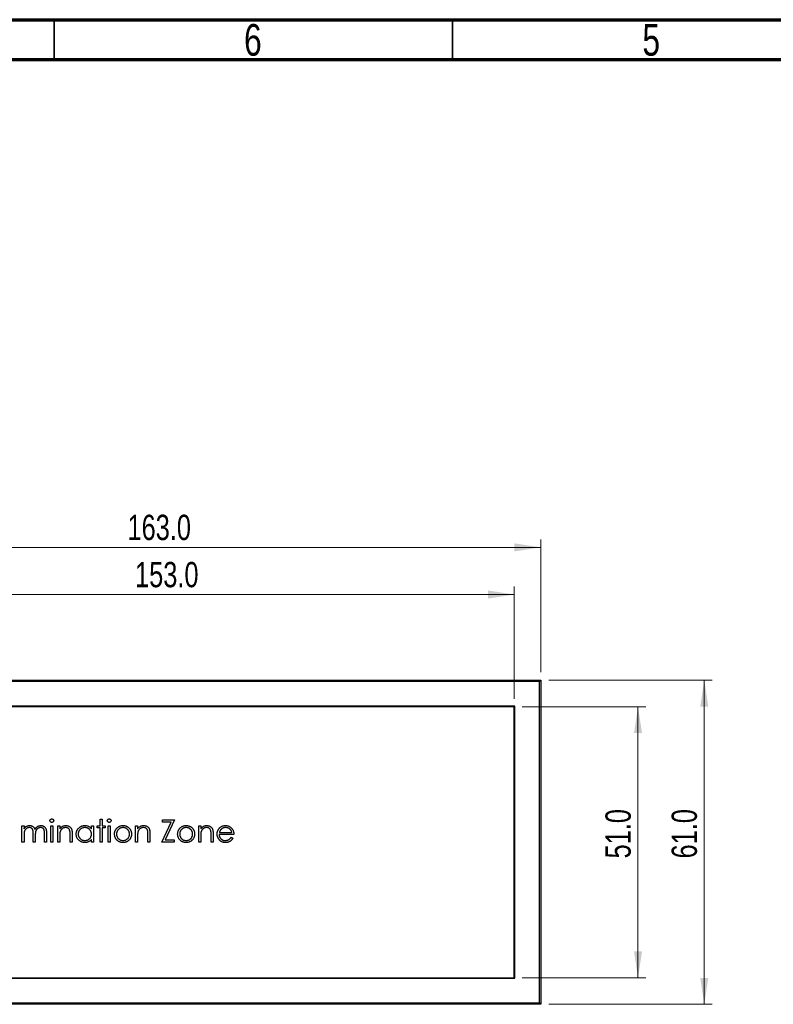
# Model space of a CAD drawing. Header units: millimetres. Extents: x 15 to 415, y 5 to 292.
# Tile 3 of 11: x 111 to 205, y 168 to 292. Entities that reach past the tile are written whole.
import ezdxf

# ---------------------------------------------------------------- set-up
doc = ezdxf.new("R2010")
doc.units = ezdxf.units.MM
doc.styles.add('SLDTEXTSTYLE0', font='TXT', dxfattribs={"width": 0.75})
doc.dimstyles.new('SLDDIMSTYLE0', dxfattribs={"dimtxt": 3.175, "dimasz": 3.302, "dimexe": 0, "dimexo": 0.0625, "dimgap": 0.79375, "dimtad": 1, "dimdec": 1, "dimlfac": 1.5, "dimrnd": 1e-09, "dimzin": 4, "dimdsep": 46, "dimtxsty": 'SLDTEXTSTYLE0', "dimsah": 1, "dimcen": 0.09, "dimadec": 0, "dimazin": 1, "dimtfac": 1, "dimtdec": 1, "dimtofl": 0, "dimtmove": 0, "dimatfit": 3, "dimfxl": 1, "dimfrac": 2, "dimtolj": 1, "dimtzin": 12, "dimarcsym": 0})

# ---------------------------------------------------------------- blocks, each defined once
blk = doc.blocks.new('_D')
at = {"color": 7, "linetype": 'Continuous', "lineweight": 0}
for p, q in [((173.76, 205.78), (189.3, 205.78)), ((188.3, 205.78), (188.3, 171.78)), ((173.76, 171.78), (189.3, 171.78))]:
    blk.add_line(p, q, dxfattribs=at)
at = {"color": 7, "linetype": 'Continuous', "lineweight": 18}
for points in [[(188.3, 205.78), (187.8, 202.48), (188.81, 202.48)], [(188.3, 171.78), (188.81, 175.08), (187.8, 175.08)]]:
    blk.add_solid(points, dxfattribs=at)
at = {"color": 7, "linetype": 'Continuous', "lineweight": 18, "insert": (184.21, 186.75), "char_height": 3.175, "attachment_point": 1, "rotation": 90, "style": 'SLDTEXTSTYLE0'}
blk.add_mtext('51.0', dxfattribs=at)
blk = doc.blocks.new('_D_1')
at = {"color": 7, "linetype": 'Continuous', "lineweight": 0}
for p, q in [((70.76, 206.78), (70.76, 220.87)), ((172.76, 206.78), (172.76, 220.87)), ((172.76, 219.87), (70.76, 219.87))]:
    blk.add_line(p, q, dxfattribs=at)
at = {"color": 7, "linetype": 'Continuous', "lineweight": 18}
for points in [[(70.76, 219.87), (74.06, 219.36), (74.06, 220.38)], [(172.76, 219.87), (169.46, 220.38), (169.46, 219.36)]]:
    blk.add_solid(points, dxfattribs=at)
at = {"color": 7, "linetype": 'Continuous', "lineweight": 18, "insert": (125.17, 223.96), "char_height": 3.175, "attachment_point": 1, "style": 'SLDTEXTSTYLE0'}
blk.add_mtext('153.0', dxfattribs=at)
blk = doc.blocks.new('_D_2')
at = {"color": 7, "linetype": 'Continuous', "lineweight": 0}
for p, q in [((67.43, 210.12), (67.43, 226.79)), ((176.09, 210.12), (176.09, 226.79)), ((67.43, 225.79), (176.09, 225.79))]:
    blk.add_line(p, q, dxfattribs=at)
at = {"color": 7, "linetype": 'Continuous', "lineweight": 18}
for points in [[(67.43, 225.79), (70.73, 225.28), (70.73, 226.29)], [(176.09, 225.79), (172.79, 226.29), (172.79, 225.28)]]:
    blk.add_solid(points, dxfattribs=at)
at = {"color": 7, "linetype": 'Continuous', "lineweight": 18, "insert": (124.22, 229.88), "char_height": 3.175, "attachment_point": 1, "style": 'SLDTEXTSTYLE0'}
blk.add_mtext('163.0', dxfattribs=at)
blk = doc.blocks.new('_D_3')
at = {"color": 7, "linetype": 'Continuous', "lineweight": 0}
for p, q in [((177.09, 209.12), (197.62, 209.12)), ((196.62, 168.45), (196.62, 209.12)), ((177.09, 168.45), (197.62, 168.45))]:
    blk.add_line(p, q, dxfattribs=at)
at = {"color": 7, "linetype": 'Continuous', "lineweight": 18}
for points in [[(196.62, 209.12), (196.11, 205.81), (197.12, 205.81)], [(196.62, 168.45), (197.12, 171.75), (196.11, 171.75)]]:
    blk.add_solid(points, dxfattribs=at)
at = {"color": 7, "linetype": 'Continuous', "lineweight": 18, "insert": (192.52, 186.75), "char_height": 3.175, "attachment_point": 1, "rotation": 90, "style": 'SLDTEXTSTYLE0'}
blk.add_mtext('61.0', dxfattribs=at)

msp = doc.modelspace()

# ---------------------------------------------------------------- linework, layer by layer
at = {"color": 7, "linetype": 'Continuous', "lineweight": 70}
for p, q in [((15, 292), (415, 292)), ((20, 287), (410, 287))]:
    msp.add_line(p, q, dxfattribs=at)
at = {"color": 7, "linetype": 'Continuous', "lineweight": 35}
for p, q in [((115, 287), (115, 292)), ((165, 287), (165, 292))]:
    msp.add_line(p, q, dxfattribs=at)
at = {"color": 7, "linetype": 'Continuous', "lineweight": 25}
for p, q in [((67.4281, 209.1153), (176.0948, 209.1153)), ((175.9281, 208.9486), (67.5948, 208.9486)), ((176.0948, 209.1153), (175.9281, 208.9486)), ((175.9281, 168.6153), (175.9281, 208.9486)), ((176.0948, 209.1153), (176.0948, 168.4486)), ((172.8281, 205.8486), (70.6948, 205.8486)), ((172.7614, 205.7819), (70.7614, 205.7819)), ((172.7614, 171.7819), (172.7614, 205.7819)), ((172.8281, 171.7153), (172.8281, 205.8486)), ((120.7845, 191.6765), (121.0378, 191.6765)), ((120.7845, 190.8443), (120.7845, 191.6765)), ((121.0378, 191.6765), (121.0378, 190.8443)), ((128.6361, 191.6041), (130.1196, 191.6041)), ((128.6361, 191.3147), (128.6361, 191.6041)), ((130.1196, 191.6041), (128.9357, 189.0714)), ((110.9791, 190.8443), (111.2324, 190.8443)), ((110.9791, 188.7819), (110.9791, 190.8443)), ((111.2324, 190.8443), (111.2324, 190.4859)), ((114.5973, 190.8443), (114.8506, 190.8443)), ((114.5973, 188.7819), (114.5973, 190.8443)), ((114.8506, 190.8443), (114.8506, 188.7819)), ((115.4657, 190.8443), (115.719, 190.8443)), ((115.4657, 188.7819), (115.4657, 190.8443)), ((115.719, 190.8443), (115.719, 190.4723)), ((119.699, 190.8443), (119.9523, 190.8443)), ((119.699, 190.4627), (119.699, 190.8443)), ((119.9523, 190.8443), (119.9523, 188.7819)), ((120.4227, 190.591), (120.4227, 190.8443)), ((120.4227, 190.8443), (120.7845, 190.8443)), ((120.7845, 190.591), (120.4227, 190.591)), ((120.7845, 188.7819), (120.7845, 190.591)), ((121.0378, 190.8443), (121.3996, 190.8443)), ((121.0378, 190.591), (121.0378, 188.7819)), ((121.3996, 190.591), (121.0378, 190.591)), ((121.3996, 190.8443), (121.3996, 190.591)), ((121.7976, 190.8443), (122.0509, 190.8443)), ((121.7976, 188.7819), (121.7976, 190.8443)), ((122.0509, 190.8443), (122.0509, 188.7819)), ((125.2349, 190.8443), (125.4882, 190.8443)), ((125.2349, 188.7819), (125.2349, 190.8443)), ((125.4882, 190.8443), (125.4882, 190.4723)), ((128.5275, 188.7819), (129.7114, 191.3147)), ((129.7114, 191.3147), (128.6361, 191.3147)), ((133.1589, 190.8443), (133.4122, 190.8443)), ((133.1589, 188.7819), (133.1589, 190.8443)), ((133.4122, 190.8443), (133.4122, 190.4723)), ((111.2324, 189.6497), (111.2324, 188.7819)), ((112.3902, 188.7819), (112.3902, 189.8306)), ((112.6435, 189.5842), (112.6435, 188.7819)), ((113.8013, 188.7819), (113.8013, 189.9002)), ((114.0546, 189.8991), (114.0546, 188.7819)), ((115.719, 189.5276), (115.719, 188.7819)), ((117.0216, 188.7819), (117.0216, 189.7521)), ((117.2748, 189.8352), (117.2748, 188.7819)), ((119.699, 188.7819), (119.699, 189.1387)), ((125.4882, 189.5276), (125.4882, 188.7819)), ((126.7908, 188.7819), (126.7908, 189.7521)), ((127.0441, 189.8352), (127.0441, 188.7819)), ((128.9357, 189.0714), (130.0834, 189.0714)), ((130.0834, 189.0714), (130.0834, 188.7819)), ((133.4122, 189.5276), (133.4122, 188.7819)), ((134.7147, 188.7819), (134.7147, 189.7521)), ((134.968, 189.8352), (134.968, 188.7819)), ((137.5731, 189.7588), (135.7278, 189.7588)), ((135.7544, 190.0121), (137.3198, 190.0121)), ((137.2396, 189.4332), (137.4646, 189.315)), ((111.2324, 188.7819), (110.9791, 188.7819)), ((112.6435, 188.7819), (112.3902, 188.7819)), ((114.0546, 188.7819), (113.8013, 188.7819)), ((114.8506, 188.7819), (114.5973, 188.7819)), ((115.719, 188.7819), (115.4657, 188.7819)), ((117.2748, 188.7819), (117.0216, 188.7819)), ((119.9523, 188.7819), (119.699, 188.7819)), ((121.0378, 188.7819), (120.7845, 188.7819)), ((122.0509, 188.7819), (121.7976, 188.7819)), ((125.4882, 188.7819), (125.2349, 188.7819)), ((127.0441, 188.7819), (126.7908, 188.7819)), ((130.0834, 188.7819), (128.5275, 188.7819)), ((133.4122, 188.7819), (133.1589, 188.7819)), ((134.968, 188.7819), (134.7147, 188.7819)), ((70.7614, 171.7819), (172.7614, 171.7819)), ((70.6948, 171.7153), (172.8281, 171.7153)), ((176.0948, 168.4486), (67.4281, 168.4486)), ((67.5948, 168.6153), (175.9281, 168.6153)), ((176.0948, 168.4486), (175.9281, 168.6153))]:
    msp.add_line(p, q, dxfattribs=at)
for points, knots in [([(114.4888, 191.4945), (114.4896, 191.5091), (114.4913, 191.5378), (114.5052, 191.579), (114.5268, 191.6169), (114.5571, 191.65), (114.593, 191.6776), (114.6332, 191.6981), (114.6771, 191.7106), (114.7073, 191.712), (114.7228, 191.7127)], [0, 0, 0, 0, 0.12328987, 0.24214908, 0.36343748, 0.48974539, 0.61811484, 0.74489378, 0.86893227, 1, 1, 1, 1]), ([(114.7228, 191.7127), (114.7386, 191.712), (114.7693, 191.7105), (114.8138, 191.6983), (114.8544, 191.6776), (114.8903, 191.6498), (114.9212, 191.6171), (114.9428, 191.579), (114.9566, 191.5378), (114.9583, 191.5091), (114.9592, 191.4945)], [0, 0, 0, 0, 0.13189926, 0.25828409, 0.38434112, 0.51197962, 0.63863201, 0.75922976, 0.87741217, 1, 1, 1, 1]), ([(121.6891, 191.4945), (121.6899, 191.5091), (121.6916, 191.5378), (121.7055, 191.579), (121.7271, 191.6169), (121.7573, 191.65), (121.7933, 191.6776), (121.8335, 191.6981), (121.8774, 191.7106), (121.9076, 191.712), (121.9231, 191.7127)], [0, 0, 0, 0, 0.12328987, 0.24214908, 0.36343748, 0.48974539, 0.61811484, 0.74489378, 0.86893227, 1, 1, 1, 1]), ([(121.9231, 191.7127), (121.9388, 191.712), (121.9696, 191.7105), (122.0141, 191.6983), (122.0547, 191.6776), (122.0906, 191.6498), (122.1214, 191.6171), (122.143, 191.579), (122.1569, 191.5378), (122.1586, 191.5091), (122.1594, 191.4945)], [0, 0, 0, 0, 0.13189926, 0.25828409, 0.38434112, 0.51197962, 0.63863201, 0.75922976, 0.87741217, 1, 1, 1, 1]), ([(111.2324, 190.4859), (111.2552, 190.5172), (111.2989, 190.5773), (111.3705, 190.6565), (111.4421, 190.7237), (111.4937, 190.759), (111.5184, 190.7759)], [0, 0, 0, 0, 0.28359481, 0.54339484, 0.78064563, 1, 1, 1, 1]), ([(111.8995, 190.6272), (111.8688, 190.626), (111.8077, 190.6235), (111.718, 190.6014), (111.6313, 190.5667), (111.5491, 190.5186), (111.4736, 190.459), (111.4075, 190.3889), (111.3519, 190.3092), (111.315, 190.2349), (111.2912, 190.1691), (111.2754, 190.1132), (111.2618, 190.0511), (111.2517, 189.9827), (111.242, 189.9083), (111.2373, 189.8277), (111.2327, 189.7408), (111.2325, 189.6808), (111.2324, 189.6497)], [0, 0, 0, 0, 0.06867707, 0.13687096, 0.20611436, 0.27753818, 0.34977198, 0.42125084, 0.49291076, 0.56702659, 0.60661415, 0.64970395, 0.69730315, 0.74908566, 0.80488065, 0.86548501, 0.93023713, 1, 1, 1, 1]), ([(111.5184, 190.7759), (111.5522, 190.792), (111.6191, 190.824), (111.7251, 190.8565), (111.8335, 190.8764), (111.9068, 190.8791), (111.9436, 190.8805)], [0, 0, 0, 0, 0.25373408, 0.50303512, 0.7500136, 1, 1, 1, 1]), ([(112.3902, 189.8306), (112.3902, 189.8602), (112.39, 189.9172), (112.3879, 189.9988), (112.3838, 190.073), (112.379, 190.1398), (112.3722, 190.199), (112.3645, 190.2509), (112.3553, 190.2955), (112.3402, 190.3443), (112.317, 190.3981), (112.2798, 190.4555), (112.2333, 190.5057), (112.1788, 190.5485), (112.1175, 190.584), (112.0498, 190.6095), (111.9763, 190.6244), (111.9256, 190.6262), (111.8995, 190.6272)], [0, 0, 0, 0, 0.0825297, 0.15877885, 0.22773806, 0.28994565, 0.34549884, 0.39389634, 0.43637379, 0.47212227, 0.53638362, 0.5990779, 0.66194823, 0.72631054, 0.7917711, 0.8586473, 0.92730533, 1, 1, 1, 1]), ([(111.9436, 190.8805), (111.9685, 190.8797), (112.0178, 190.878), (112.0908, 190.8671), (112.1617, 190.8484), (112.2299, 190.8222), (112.2942, 190.7906), (112.3531, 190.7535), (112.406, 190.7118), (112.4529, 190.6637), (112.4951, 190.6077), (112.5338, 190.5425), (112.5697, 190.4666), (112.5895, 190.4114), (112.6, 190.3824)], [0, 0, 0, 0, 0.08415202, 0.16653232, 0.24883633, 0.33124615, 0.41295711, 0.49049428, 0.56615579, 0.63998733, 0.71676549, 0.8021439, 0.8958332, 1, 1, 1, 1]), ([(112.6, 190.3824), (112.611, 190.4024), (112.6328, 190.4416), (112.6693, 190.4971), (112.7076, 190.5491), (112.7479, 190.5974), (112.7902, 190.642), (112.8346, 190.683), (112.8809, 190.7205), (112.9452, 190.7643), (113.0289, 190.8108), (113.1345, 190.8512), (113.2442, 190.8761), (113.3188, 190.879), (113.3564, 190.8805)], [0, 0, 0, 0, 0.07176606, 0.14122554, 0.20911585, 0.27483965, 0.33948293, 0.40247627, 0.46494189, 0.52683264, 0.64741482, 0.76556151, 0.88161509, 1, 1, 1, 1]), ([(113.3123, 190.6272), (113.2803, 190.6261), (113.2171, 190.6238), (113.1248, 190.6008), (113.0361, 190.566), (112.9537, 190.5157), (112.8779, 190.4554), (112.8127, 190.3837), (112.7588, 190.3025), (112.7223, 190.2274), (112.6992, 190.1599), (112.684, 190.101), (112.6722, 190.034), (112.6611, 189.9594), (112.6538, 189.8767), (112.6472, 189.7863), (112.6441, 189.6878), (112.6437, 189.6196), (112.6435, 189.5842)], [0, 0, 0, 0, 0.06815824, 0.1347066, 0.201865, 0.27078827, 0.34002429, 0.40808274, 0.4768132, 0.54734606, 0.5856398, 0.62886495, 0.6771532, 0.73080281, 0.78980662, 0.85432501, 0.92436513, 1, 1, 1, 1]), ([(113.8013, 189.9002), (113.8013, 189.9266), (113.8011, 189.9773), (113.799, 190.05), (113.7949, 190.1164), (113.7901, 190.1762), (113.7834, 190.2296), (113.7749, 190.2765), (113.7658, 190.3173), (113.7507, 190.3626), (113.7265, 190.4124), (113.6897, 190.4663), (113.6434, 190.5131), (113.5899, 190.5537), (113.529, 190.5868), (113.4618, 190.6104), (113.3889, 190.625), (113.3384, 190.6265), (113.3123, 190.6272)], [0, 0, 0, 0, 0.07834299, 0.1505633, 0.21615106, 0.27567979, 0.32870705, 0.37590443, 0.4173019, 0.45269275, 0.51726529, 0.58121657, 0.64532189, 0.71202449, 0.78013004, 0.85021823, 0.92264852, 1, 1, 1, 1]), ([(113.3564, 190.8805), (113.391, 190.8792), (113.4586, 190.8766), (113.5572, 190.8566), (113.649, 190.8222), (113.7341, 190.7752), (113.8108, 190.7162), (113.8775, 190.646), (113.9338, 190.5651), (113.9705, 190.489), (113.9955, 190.4218), (114.0108, 190.3645), (114.0244, 190.3015), (114.0357, 190.2327), (114.0439, 190.1577), (114.05, 190.0768), (114.0542, 189.9899), (114.0545, 189.93), (114.0546, 189.8991)], [0, 0, 0, 0, 0.07560433, 0.14796502, 0.218797, 0.28947045, 0.35972422, 0.42970774, 0.50049652, 0.57442902, 0.6139473, 0.65715527, 0.70397277, 0.75493898, 0.80970661, 0.86883295, 0.93238547, 1, 1, 1, 1]), ([(114.7228, 191.2785), (114.7073, 191.2792), (114.6771, 191.2806), (114.6332, 191.2931), (114.593, 191.3136), (114.557, 191.3412), (114.527, 191.3742), (114.5052, 191.4116), (114.4914, 191.4521), (114.4897, 191.4802), (114.4888, 191.4945)], [0, 0, 0, 0, 0.13186675, 0.2566614, 0.38421321, 0.51336523, 0.64044315, 0.761085, 0.87914552, 1, 1, 1, 1]), ([(114.9592, 191.4945), (114.9583, 191.4802), (114.9566, 191.4521), (114.9428, 191.4116), (114.921, 191.374), (114.8903, 191.3414), (114.8544, 191.3136), (114.8138, 191.2929), (114.7693, 191.2807), (114.7386, 191.2792), (114.7228, 191.2785)], [0, 0, 0, 0, 0.120162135, 0.23754632, 0.357497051, 0.484917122, 0.613329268, 0.74015037, 0.867301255, 1, 1, 1, 1]), ([(115.719, 190.4723), (115.746, 190.5061), (115.7985, 190.5715), (115.8859, 190.6576), (115.9783, 190.7285), (116.075, 190.785), (116.1763, 190.8276), (116.2815, 190.8584), (116.3913, 190.8769), (116.4659, 190.8793), (116.5037, 190.8805)], [0, 0, 0, 0, 0.14097597, 0.27356878, 0.39898831, 0.51992978, 0.63811002, 0.7565889, 0.87685975, 1, 1, 1, 1]), ([(116.4596, 190.6272), (116.4392, 190.6268), (116.3989, 190.6261), (116.3391, 190.6185), (116.2811, 190.606), (116.2243, 190.5892), (116.1699, 190.5661), (116.1161, 190.5398), (116.0649, 190.5071), (116.0152, 190.4707), (115.969, 190.4303), (115.926, 190.3877), (115.8876, 190.3423), (115.8529, 190.2949), (115.8229, 190.2448), (115.7968, 190.1925), (115.7746, 190.1379), (115.7635, 190.1), (115.758, 190.0811)], [0, 0, 0, 0, 0.06398611, 0.12662686, 0.18898437, 0.25023019, 0.31235116, 0.37457362, 0.43814753, 0.50292041, 0.5679741, 0.63077133, 0.69293461, 0.75439753, 0.81521835, 0.87611693, 0.9380146, 1, 1, 1, 1]), ([(116.9916, 190.2213), (116.983, 190.2533), (116.9665, 190.315), (116.9258, 190.3986), (116.8743, 190.4697), (116.8115, 190.5279), (116.738, 190.5732), (116.6538, 190.6046), (116.56, 190.6242), (116.494, 190.6262), (116.4596, 190.6272)], [0, 0, 0, 0, 0.13551953, 0.26083316, 0.37847603, 0.49317765, 0.60928096, 0.72998104, 0.85926131, 1, 1, 1, 1]), ([(116.5037, 190.8805), (116.5419, 190.8791), (116.6166, 190.8763), (116.7253, 190.8546), (116.8269, 190.8173), (116.9209, 190.7664), (117.0057, 190.703), (117.0801, 190.6291), (117.1417, 190.5442), (117.183, 190.4654), (117.2102, 190.3955), (117.2273, 190.3356), (117.2419, 190.2689), (117.2545, 190.1956), (117.263, 190.1151), (117.2697, 190.0279), (117.2745, 189.9338), (117.2747, 189.8687), (117.2748, 189.8352)], [0, 0, 0, 0, 0.07724042, 0.15117814, 0.22348798, 0.29554264, 0.36697625, 0.43713053, 0.50704362, 0.57855973, 0.61661354, 0.65875624, 0.70449123, 0.75480311, 0.80933163, 0.86827446, 0.93207288, 1, 1, 1, 1]), ([(117.7814, 189.8188), (117.7824, 189.8546), (117.7844, 189.9255), (117.7993, 190.0298), (117.8243, 190.1302), (117.8594, 190.2264), (117.9044, 190.3186), (117.9592, 190.4068), (118.0237, 190.4913), (118.0981, 190.5701), (118.1787, 190.6428), (118.2649, 190.706), (118.3546, 190.7606), (118.4491, 190.8039), (118.5472, 190.8389), (118.6495, 190.8631), (118.7558, 190.8774), (118.828, 190.8795), (118.8646, 190.8805)], [0, 0, 0, 0, 0.06377453, 0.12607881, 0.18690409, 0.24757393, 0.30800336, 0.3691319, 0.43203323, 0.49679079, 0.56161082, 0.62491387, 0.68672635, 0.74807883, 0.80958229, 0.87163074, 0.93488582, 1, 1, 1, 1]), ([(118.868, 190.6272), (118.831, 190.6259), (118.7579, 190.6233), (118.6506, 190.603), (118.5479, 190.5692), (118.4504, 190.523), (118.3596, 190.465), (118.2784, 190.3947), (118.2062, 190.3142), (118.1454, 190.2238), (118.0959, 190.1269), (118.0611, 190.0256), (118.0382, 189.9218), (118.0358, 189.8513), (118.0347, 189.8159)], [0, 0, 0, 0, 0.08592052, 0.16959344, 0.25247551, 0.33624448, 0.41950452, 0.50203591, 0.58477465, 0.66984647, 0.75418487, 0.83665824, 0.91800973, 1, 1, 1, 1]), ([(118.8646, 190.8805), (118.9067, 190.8793), (118.9892, 190.8771), (119.11, 190.8581), (119.2242, 190.8262), (119.3327, 190.7827), (119.4353, 190.7249), (119.5309, 190.6521), (119.6204, 190.5645), (119.6723, 190.4973), (119.699, 190.4627)], [0, 0, 0, 0, 0.12986214, 0.25465353, 0.37601455, 0.49525525, 0.61479772, 0.73810555, 0.8651963, 1, 1, 1, 1]), ([(119.699, 189.8086), (119.6983, 189.8371), (119.6968, 189.8932), (119.6851, 189.9755), (119.6666, 190.0543), (119.6405, 190.1297), (119.6063, 190.2012), (119.5649, 190.2693), (119.5158, 190.3337), (119.4597, 190.3934), (119.3983, 190.448), (119.3333, 190.4966), (119.264, 190.5366), (119.1915, 190.5697), (119.1157, 190.5961), (119.036, 190.6136), (118.9532, 190.6257), (118.8967, 190.6267), (118.868, 190.6272)], [0, 0, 0, 0, 0.0656338, 0.129188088, 0.191218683, 0.251912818, 0.312507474, 0.373494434, 0.4351516, 0.498741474, 0.562095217, 0.624186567, 0.685475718, 0.746096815, 0.807611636, 0.869966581, 0.933951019, 1, 1, 1, 1]), ([(121.9231, 191.2785), (121.9076, 191.2792), (121.8774, 191.2806), (121.8335, 191.2931), (121.7933, 191.3136), (121.7573, 191.3412), (121.7273, 191.3742), (121.7054, 191.4116), (121.6917, 191.4521), (121.69, 191.4802), (121.6891, 191.4945)], [0, 0, 0, 0, 0.13186675, 0.2566614, 0.38421321, 0.51336523, 0.64044315, 0.761085, 0.87914552, 1, 1, 1, 1]), ([(122.1594, 191.4945), (122.1586, 191.4802), (122.1568, 191.4521), (122.143, 191.4116), (122.1213, 191.374), (122.0906, 191.3414), (122.0546, 191.3136), (122.0141, 191.2929), (121.9696, 191.2807), (121.9388, 191.2792), (121.9231, 191.2785)], [0, 0, 0, 0, 0.120162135, 0.23754632, 0.357497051, 0.484917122, 0.613329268, 0.74015037, 0.867301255, 1, 1, 1, 1]), ([(122.5936, 189.8075), (122.5945, 189.842), (122.5963, 189.9103), (122.6095, 190.0111), (122.6316, 190.1084), (122.6628, 190.2019), (122.7027, 190.292), (122.7514, 190.3786), (122.8093, 190.4616), (122.8538, 190.513), (122.8763, 190.539)], [0, 0, 0, 0, 0.12891913, 0.25523772, 0.3786786, 0.50108789, 0.62271368, 0.74624079, 0.87158905, 1, 1, 1, 1]), ([(123.661, 190.6272), (123.6336, 190.6264), (123.5796, 190.6249), (123.5001, 190.6132), (123.4235, 190.5947), (123.3498, 190.5684), (123.2791, 190.5345), (123.2115, 190.4928), (123.1466, 190.4439), (123.0858, 190.3879), (123.0301, 190.3267), (122.9813, 190.2615), (122.9398, 190.1934), (122.9053, 190.1222), (122.8796, 190.0473), (122.8609, 189.9695), (122.8492, 189.8887), (122.8477, 189.8337), (122.8469, 189.8058)], [0, 0, 0, 0, 0.0638459, 0.12604363, 0.18716536, 0.24739929, 0.30838003, 0.36977962, 0.43258392, 0.49764079, 0.56240114, 0.6255571, 0.687332, 0.74831275, 0.80979104, 0.87176757, 0.93483619, 1, 1, 1, 1]), ([(122.8763, 190.539), (122.9025, 190.5664), (122.9539, 190.6203), (123.0405, 190.6893), (123.1312, 190.7489), (123.2277, 190.7968), (123.3291, 190.8346), (123.4357, 190.8609), (123.5472, 190.878), (123.6234, 190.8797), (123.6621, 190.8805)], [0, 0, 0, 0, 0.128497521, 0.252712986, 0.374819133, 0.496436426, 0.617910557, 0.741287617, 0.868700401, 1, 1, 1, 1]), ([(124.4751, 189.8058), (124.4743, 189.8337), (124.4728, 189.8887), (124.4612, 189.9695), (124.4425, 190.0473), (124.4167, 190.1222), (124.3823, 190.1936), (124.34, 190.2613), (124.2915, 190.3269), (124.235, 190.3877), (124.1743, 190.4439), (124.1094, 190.4928), (124.0418, 190.5343), (123.9714, 190.5687), (123.8976, 190.5945), (123.8212, 190.6133), (123.742, 190.6249), (123.6882, 190.6264), (123.661, 190.6272)], [0, 0, 0, 0, 0.065184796, 0.128273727, 0.19027022, 0.251768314, 0.312768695, 0.374793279, 0.437969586, 0.5030474, 0.568125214, 0.630949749, 0.692369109, 0.752973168, 0.813641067, 0.874355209, 0.936572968, 1, 1, 1, 1]), ([(123.6621, 190.8805), (123.7008, 190.8797), (123.7767, 190.8781), (123.8878, 190.8608), (123.9939, 190.8344), (124.0953, 190.7979), (124.1908, 190.7489), (124.2818, 190.6906), (124.3679, 190.6214), (124.4195, 190.5679), (124.4457, 190.5407)], [0, 0, 0, 0, 0.13175143, 0.25833235, 0.38213398, 0.50380439, 0.62469299, 0.74687059, 0.8715135, 1, 1, 1, 1]), ([(124.4457, 190.5407), (124.4683, 190.5147), (124.513, 190.4633), (124.5703, 190.3799), (124.6196, 190.2935), (124.6592, 190.203), (124.6904, 190.1091), (124.7125, 190.0116), (124.7257, 189.9107), (124.7275, 189.8422), (124.7284, 189.8075)], [0, 0, 0, 0, 0.12815728, 0.25383436, 0.37650562, 0.49853369, 0.62136773, 0.74456474, 0.8706338, 1, 1, 1, 1]), ([(125.4882, 190.4723), (125.5153, 190.5061), (125.5677, 190.5715), (125.6551, 190.6576), (125.7475, 190.7285), (125.8443, 190.785), (125.9456, 190.8276), (126.0508, 190.8584), (126.1605, 190.8769), (126.2352, 190.8793), (126.2729, 190.8805)], [0, 0, 0, 0, 0.14097597, 0.27356878, 0.39898831, 0.51992978, 0.63811002, 0.7565889, 0.87685975, 1, 1, 1, 1]), ([(126.2288, 190.6272), (126.2085, 190.6268), (126.1681, 190.6261), (126.1083, 190.6185), (126.0503, 190.606), (125.9936, 190.5892), (125.9391, 190.5661), (125.8853, 190.5398), (125.8341, 190.5071), (125.7844, 190.4707), (125.7382, 190.4303), (125.6952, 190.3877), (125.6569, 190.3423), (125.6221, 190.2949), (125.5922, 190.2448), (125.566, 190.1925), (125.5438, 190.1379), (125.5328, 190.1), (125.5272, 190.0811)], [0, 0, 0, 0, 0.06398611, 0.12662686, 0.18898437, 0.25023019, 0.31235116, 0.37457362, 0.43814753, 0.50292041, 0.5679741, 0.63077133, 0.69293461, 0.75439753, 0.81521835, 0.87611693, 0.9380146, 1, 1, 1, 1]), ([(126.7608, 190.2213), (126.7523, 190.2533), (126.7358, 190.315), (126.695, 190.3986), (126.6436, 190.4697), (126.5807, 190.5279), (126.5072, 190.5732), (126.4231, 190.6046), (126.3292, 190.6242), (126.2632, 190.6262), (126.2288, 190.6272)], [0, 0, 0, 0, 0.13551953, 0.26083316, 0.37847603, 0.49317765, 0.60928096, 0.72998104, 0.85926131, 1, 1, 1, 1]), ([(126.2729, 190.8805), (126.3111, 190.8791), (126.3858, 190.8763), (126.4945, 190.8546), (126.5961, 190.8173), (126.6902, 190.7664), (126.7749, 190.703), (126.8494, 190.6291), (126.911, 190.5442), (126.9522, 190.4654), (126.9794, 190.3955), (126.9966, 190.3356), (127.0111, 190.2689), (127.0237, 190.1956), (127.0322, 190.1151), (127.039, 190.0279), (127.0438, 189.9338), (127.044, 189.8687), (127.0441, 189.8352)], [0, 0, 0, 0, 0.07724042, 0.15117814, 0.22348798, 0.29554264, 0.36697625, 0.43713053, 0.50704362, 0.57855973, 0.61661354, 0.65875624, 0.70449123, 0.75480311, 0.80933163, 0.86827446, 0.93207288, 1, 1, 1, 1]), ([(130.5176, 189.8075), (130.5185, 189.842), (130.5203, 189.9103), (130.5334, 190.0111), (130.5555, 190.1084), (130.5867, 190.2019), (130.6266, 190.292), (130.6753, 190.3786), (130.7332, 190.4616), (130.7777, 190.513), (130.8002, 190.539)], [0, 0, 0, 0, 0.12891913, 0.25523772, 0.3786786, 0.50108789, 0.62271368, 0.74624079, 0.87158905, 1, 1, 1, 1]), ([(131.5849, 190.6272), (131.5576, 190.6264), (131.5036, 190.6249), (131.424, 190.6132), (131.3475, 190.5947), (131.2737, 190.5684), (131.2031, 190.5345), (131.1354, 190.4928), (131.0706, 190.4439), (131.0098, 190.3879), (130.954, 190.3267), (130.9052, 190.2615), (130.8638, 190.1934), (130.8292, 190.1222), (130.8035, 190.0473), (130.7848, 189.9695), (130.7731, 189.8887), (130.7716, 189.8337), (130.7708, 189.8058)], [0, 0, 0, 0, 0.0638459, 0.12604363, 0.18716536, 0.24739929, 0.30838003, 0.36977962, 0.43258392, 0.49764079, 0.56240114, 0.6255571, 0.687332, 0.74831275, 0.80979104, 0.87176757, 0.93483619, 1, 1, 1, 1]), ([(130.8002, 190.539), (130.8264, 190.5664), (130.8779, 190.6203), (130.9644, 190.6893), (131.0551, 190.7489), (131.1517, 190.7968), (131.253, 190.8346), (131.3596, 190.8609), (131.4711, 190.878), (131.5474, 190.8797), (131.5861, 190.8805)], [0, 0, 0, 0, 0.12849752, 0.25271299, 0.37481913, 0.49643643, 0.61791056, 0.74128762, 0.8687004, 1, 1, 1, 1]), ([(132.399, 189.8058), (132.3983, 189.8337), (132.3968, 189.8887), (132.3851, 189.9695), (132.3664, 190.0473), (132.3406, 190.1222), (132.3062, 190.1936), (132.264, 190.2613), (132.2154, 190.3269), (132.1589, 190.3877), (132.0982, 190.4439), (132.0333, 190.4928), (131.9658, 190.5343), (131.8953, 190.5687), (131.8216, 190.5945), (131.7451, 190.6133), (131.666, 190.6249), (131.6121, 190.6264), (131.5849, 190.6272)], [0, 0, 0, 0, 0.0651848, 0.12827373, 0.19027022, 0.25176831, 0.31276869, 0.37479328, 0.43796959, 0.5030474, 0.56812521, 0.63094975, 0.69236911, 0.75297317, 0.81364107, 0.87435521, 0.93657297, 1, 1, 1, 1]), ([(131.5861, 190.8805), (131.6248, 190.8797), (131.7006, 190.8781), (131.8118, 190.8608), (131.9178, 190.8344), (132.0193, 190.7979), (132.1148, 190.7489), (132.2057, 190.6906), (132.2918, 190.6214), (132.3434, 190.5679), (132.3696, 190.5407)], [0, 0, 0, 0, 0.13175143, 0.25833235, 0.38213398, 0.50380439, 0.62469299, 0.74687059, 0.8715135, 1, 1, 1, 1]), ([(132.3696, 190.5407), (132.3922, 190.5147), (132.4369, 190.4633), (132.4942, 190.3799), (132.5436, 190.2935), (132.5831, 190.203), (132.6143, 190.1091), (132.6365, 190.0116), (132.6496, 189.9107), (132.6514, 189.8422), (132.6523, 189.8075)], [0, 0, 0, 0, 0.12815728, 0.25383436, 0.37650562, 0.49853369, 0.62136773, 0.74456474, 0.8706338, 1, 1, 1, 1]), ([(133.4122, 190.4723), (133.4392, 190.5061), (133.4917, 190.5715), (133.5791, 190.6576), (133.6714, 190.7285), (133.7682, 190.785), (133.8695, 190.8276), (133.9747, 190.8584), (134.0845, 190.8769), (134.1591, 190.8793), (134.1969, 190.8805)], [0, 0, 0, 0, 0.140975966, 0.273568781, 0.398988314, 0.519929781, 0.638110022, 0.756588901, 0.876859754, 1, 1, 1, 1]), ([(134.1528, 190.6272), (134.1324, 190.6268), (134.0921, 190.6261), (134.0323, 190.6185), (133.9743, 190.606), (133.9175, 190.5892), (133.8631, 190.5661), (133.8092, 190.5398), (133.758, 190.5071), (133.7083, 190.4707), (133.6621, 190.4303), (133.6191, 190.3877), (133.5808, 190.3423), (133.5461, 190.2949), (133.5161, 190.2448), (133.4899, 190.1925), (133.4677, 190.1379), (133.4567, 190.1), (133.4512, 190.0811)], [0, 0, 0, 0, 0.06398611, 0.12662686, 0.18898437, 0.25023019, 0.31235116, 0.37457362, 0.43814753, 0.50292041, 0.5679741, 0.63077133, 0.69293461, 0.75439753, 0.81521835, 0.87611693, 0.9380146, 1, 1, 1, 1]), ([(134.6848, 190.2213), (134.6762, 190.2533), (134.6597, 190.315), (134.6189, 190.3986), (134.5675, 190.4697), (134.5047, 190.5279), (134.4311, 190.5732), (134.347, 190.6046), (134.2532, 190.6242), (134.1872, 190.6262), (134.1528, 190.6272)], [0, 0, 0, 0, 0.13551953, 0.26083316, 0.37847603, 0.49317765, 0.60928096, 0.72998104, 0.85926131, 1, 1, 1, 1]), ([(134.1969, 190.8805), (134.235, 190.8791), (134.3097, 190.8763), (134.4185, 190.8546), (134.5201, 190.8173), (134.6141, 190.7664), (134.6989, 190.703), (134.7733, 190.6291), (134.8349, 190.5442), (134.8762, 190.4654), (134.9034, 190.3955), (134.9205, 190.3356), (134.935, 190.2689), (134.9476, 190.1956), (134.9562, 190.1151), (134.9629, 190.0279), (134.9677, 189.9338), (134.9679, 189.8687), (134.968, 189.8352)], [0, 0, 0, 0, 0.07724042, 0.15117814, 0.22348798, 0.29554264, 0.36697625, 0.43713053, 0.50704362, 0.57855973, 0.61661354, 0.65875624, 0.70449123, 0.75480311, 0.80933163, 0.86827446, 0.93207288, 1, 1, 1, 1]), ([(135.4745, 189.8075), (135.4754, 189.8392), (135.4771, 189.9019), (135.4878, 189.9949), (135.5067, 190.0852), (135.5326, 190.173), (135.5661, 190.2581), (135.6071, 190.3406), (135.6556, 190.4204), (135.6931, 190.4707), (135.712, 190.4961)], [0, 0, 0, 0, 0.12804481, 0.2537679, 0.37742843, 0.50055084, 0.62329588, 0.74657833, 0.87234754, 1, 1, 1, 1]), ([(135.712, 190.4961), (135.7376, 190.5266), (135.7879, 190.5867), (135.873, 190.6657), (135.9652, 190.7318), (136.0632, 190.7867), (136.1683, 190.8283), (136.279, 190.8594), (136.3966, 190.8768), (136.477, 190.8792), (136.5182, 190.8805)], [0, 0, 0, 0, 0.128835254, 0.253589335, 0.374643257, 0.495340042, 0.616324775, 0.739759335, 0.86684232, 1, 1, 1, 1]), ([(135.9998, 190.4339), (135.9863, 190.4217), (135.9591, 190.3971), (135.9227, 190.3546), (135.8878, 190.3089), (135.8561, 190.258), (135.827, 190.2027), (135.7998, 190.1433), (135.7753, 190.0795), (135.7615, 190.035), (135.7544, 190.0121)], [0, 0, 0, 0, 0.10998385, 0.2225805, 0.33849987, 0.45870857, 0.58553535, 0.71751774, 0.85466682, 1, 1, 1, 1]), ([(136.5312, 190.6272), (136.5059, 190.6267), (136.4559, 190.6258), (136.3823, 190.6165), (136.3116, 190.6012), (136.2433, 190.5803), (136.1783, 190.5524), (136.1153, 190.5196), (136.0558, 190.4797), (136.0186, 190.4493), (135.9998, 190.4339)], [0, 0, 0, 0, 0.13109198, 0.25914128, 0.38416176, 0.50599195, 0.62909809, 0.75066912, 0.87403894, 1, 1, 1, 1]), ([(136.5182, 190.8805), (136.5605, 190.8794), (136.6434, 190.8773), (136.7644, 190.8574), (136.8789, 190.8259), (136.9868, 190.7814), (137.0882, 190.7241), (137.1823, 190.653), (137.2709, 190.5704), (137.3225, 190.5069), (137.3487, 190.4746)], [0, 0, 0, 0, 0.13204023, 0.25903284, 0.38187982, 0.50225844, 0.62275219, 0.74474263, 0.87010893, 1, 1, 1, 1]), ([(137.3198, 190.0121), (137.3106, 190.0457), (137.2927, 190.1104), (137.2554, 190.1999), (137.2135, 190.2795), (137.1638, 190.3485), (137.1075, 190.4098), (137.0424, 190.4633), (136.9695, 190.5113), (136.8891, 190.5517), (136.8039, 190.5861), (136.7147, 190.6092), (136.6237, 190.625), (136.5622, 190.6265), (136.5312, 190.6272)], [0, 0, 0, 0, 0.09624013, 0.18523126, 0.26750052, 0.34440038, 0.41959487, 0.49689063, 0.57663792, 0.66026785, 0.74538662, 0.83004033, 0.91447421, 1, 1, 1, 1]), ([(137.3487, 190.4746), (137.3665, 190.4502), (137.4021, 190.4017), (137.4466, 190.3225), (137.4853, 190.2397), (137.5162, 190.1519), (137.5412, 190.0601), (137.5594, 189.9637), (137.57, 189.8627), (137.5721, 189.7939), (137.5731, 189.7588)], [0, 0, 0, 0, 0.11852184, 0.23625476, 0.35617443, 0.47724965, 0.60153987, 0.72961838, 0.86215827, 1, 1, 1, 1]), ([(115.758, 190.0811), (115.7548, 190.0672), (115.7479, 190.0369), (115.7404, 189.9872), (115.7337, 189.9297), (115.728, 189.8645), (115.7245, 189.7913), (115.7207, 189.7104), (115.7193, 189.6217), (115.7191, 189.5598), (115.719, 189.5276)], [0, 0, 0, 0, 0.076995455, 0.167615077, 0.271052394, 0.389459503, 0.520842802, 0.666398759, 0.826093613, 1, 1, 1, 1]), ([(117.0216, 189.7521), (117.0214, 189.7801), (117.0211, 189.8339), (117.0202, 189.9108), (117.0179, 189.9805), (117.0147, 190.0429), (117.0101, 190.0979), (117.0052, 190.1457), (116.9993, 190.1861), (116.994, 190.2104), (116.9916, 190.2213)], [0, 0, 0, 0, 0.17885002, 0.34210965, 0.48982566, 0.62325443, 0.74007968, 0.84148267, 0.92890767, 1, 1, 1, 1]), ([(118.8567, 188.7457), (118.8203, 188.7467), (118.7484, 188.7487), (118.6428, 188.7638), (118.5411, 188.7881), (118.4433, 188.8219), (118.35, 188.8667), (118.2605, 188.9204), (118.1751, 188.9843), (118.0952, 189.0573), (118.0217, 189.1366), (117.9571, 189.2213), (117.9033, 189.3108), (117.8583, 189.4041), (117.8236, 189.502), (117.7994, 189.6039), (117.7843, 189.71), (117.7824, 189.7822), (117.7814, 189.8188)], [0, 0, 0, 0, 0.064619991, 0.127433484, 0.189004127, 0.249930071, 0.310668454, 0.372328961, 0.43493911, 0.499575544, 0.564191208, 0.626735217, 0.688109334, 0.749293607, 0.810330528, 0.87190117, 0.935045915, 1, 1, 1, 1]), ([(118.0347, 189.8159), (118.0362, 189.7808), (118.0392, 189.7106), (118.0607, 189.6066), (118.0969, 189.5053), (118.1463, 189.4075), (118.2081, 189.3168), (118.2798, 189.2347), (118.362, 189.1642), (118.4531, 189.1051), (118.5503, 189.0574), (118.6526, 189.0242), (118.758, 189.0028), (118.8296, 189.0003), (118.8657, 188.999)], [0, 0, 0, 0, 0.08158935, 0.1628589, 0.24548369, 0.33080714, 0.41649337, 0.4998932, 0.58304816, 0.66715785, 0.75131193, 0.83378479, 0.91625649, 1, 1, 1, 1]), ([(119.699, 189.1387), (119.6705, 189.1064), (119.6148, 189.0434), (119.5217, 188.9611), (119.423, 188.893), (119.3192, 188.8381), (119.2104, 188.7968), (119.0969, 188.7674), (118.9785, 188.7486), (118.8976, 188.7467), (118.8567, 188.7457)], [0, 0, 0, 0, 0.13429838, 0.26208498, 0.38626991, 0.5071646, 0.62730024, 0.74814494, 0.87237018, 1, 1, 1, 1]), ([(118.8657, 188.999), (118.9024, 189.0004), (118.9753, 189.003), (119.0829, 189.0234), (119.1873, 189.0571), (119.2871, 189.1038), (119.3801, 189.1616), (119.4635, 189.2294), (119.5341, 189.3082), (119.5939, 189.3947), (119.6408, 189.4897), (119.675, 189.5907), (119.6952, 189.6979), (119.6977, 189.7712), (119.699, 189.8086)], [0, 0, 0, 0, 0.08480239, 0.16866354, 0.25255192, 0.33823969, 0.42310266, 0.50555605, 0.58617566, 0.66713572, 0.74849918, 0.8304524, 0.91345571, 1, 1, 1, 1]), ([(123.6621, 188.7457), (123.6237, 188.7467), (123.5483, 188.7487), (123.438, 188.7636), (123.3332, 188.7884), (123.2338, 188.8237), (123.1394, 188.8683), (123.0508, 188.9236), (122.9676, 188.9886), (122.891, 189.0629), (122.8216, 189.1435), (122.7604, 189.2283), (122.7089, 189.3165), (122.6667, 189.4084), (122.6338, 189.5034), (122.6108, 189.6019), (122.596, 189.7036), (122.5944, 189.7726), (122.5936, 189.8075)], [0, 0, 0, 0, 0.06874226, 0.13463519, 0.19832419, 0.26082501, 0.32271359, 0.38455453, 0.44691286, 0.51095763, 0.5749307, 0.63668454, 0.69748312, 0.75713381, 0.81696566, 0.87681835, 0.93766258, 1, 1, 1, 1]), ([(122.8469, 189.8058), (122.8482, 189.7697), (122.8508, 189.6981), (122.8717, 189.5926), (122.9067, 189.4913), (122.9539, 189.3949), (123.0131, 189.3056), (123.0828, 189.2261), (123.1624, 189.1574), (123.2508, 189.1004), (123.3462, 189.0551), (123.4472, 189.023), (123.5526, 189.0021), (123.6245, 189.0001), (123.661, 188.999)], [0, 0, 0, 0, 0.084732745, 0.168178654, 0.251488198, 0.335840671, 0.419834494, 0.502344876, 0.58364902, 0.665931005, 0.748716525, 0.831047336, 0.914409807, 1, 1, 1, 1]), ([(123.661, 188.999), (123.6975, 189.0001), (123.7695, 189.0022), (123.8747, 189.0229), (123.9754, 189.0552), (124.0707, 189.1003), (124.1591, 189.1576), (124.2392, 189.2257), (124.3083, 189.3058), (124.3675, 189.395), (124.4155, 189.4912), (124.4503, 189.5926), (124.4713, 189.6981), (124.4738, 189.7697), (124.4751, 189.8058)], [0, 0, 0, 0, 0.08560569, 0.16898326, 0.25090758, 0.3337081, 0.41600498, 0.49765957, 0.57989329, 0.66390232, 0.74846625, 0.83179089, 0.91525191, 1, 1, 1, 1]), ([(124.7284, 189.8075), (124.7276, 189.7726), (124.726, 189.7036), (124.7112, 189.6019), (124.6882, 189.5034), (124.6553, 189.4084), (124.6131, 189.3165), (124.5616, 189.2283), (124.5004, 189.1435), (124.431, 189.0629), (124.3544, 188.9886), (124.2713, 188.9238), (124.1832, 188.8683), (124.0892, 188.8236), (123.99, 188.7884), (123.8853, 188.7636), (123.7755, 188.7486), (123.7004, 188.7467), (123.6621, 188.7457)], [0, 0, 0, 0, 0.062416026, 0.123336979, 0.18326514, 0.243172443, 0.302898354, 0.363773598, 0.425605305, 0.489659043, 0.553784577, 0.616221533, 0.677854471, 0.739516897, 0.802096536, 0.865865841, 0.931507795, 1, 1, 1, 1]), ([(125.5272, 190.0811), (125.5241, 190.0672), (125.5171, 190.0369), (125.5097, 189.9872), (125.5029, 189.9297), (125.4972, 189.8645), (125.4937, 189.7913), (125.49, 189.7104), (125.4886, 189.6217), (125.4883, 189.5598), (125.4882, 189.5276)], [0, 0, 0, 0, 0.076995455, 0.167615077, 0.271052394, 0.389459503, 0.520842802, 0.666398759, 0.826093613, 1, 1, 1, 1]), ([(126.7908, 189.7521), (126.7906, 189.7801), (126.7903, 189.8339), (126.7894, 189.9108), (126.7871, 189.9805), (126.7839, 190.0429), (126.7793, 190.0979), (126.7744, 190.1457), (126.7685, 190.1861), (126.7632, 190.2104), (126.7608, 190.2213)], [0, 0, 0, 0, 0.17885002, 0.34210965, 0.48982566, 0.62325443, 0.74007968, 0.84148267, 0.92890767, 1, 1, 1, 1]), ([(131.5861, 188.7457), (131.5476, 188.7467), (131.4722, 188.7487), (131.3619, 188.7636), (131.2571, 188.7884), (131.1578, 188.8237), (131.0633, 188.8683), (130.9748, 188.9236), (130.8916, 188.9886), (130.8149, 189.0629), (130.7456, 189.1435), (130.6844, 189.2283), (130.6329, 189.3165), (130.5906, 189.4084), (130.5577, 189.5034), (130.5347, 189.6019), (130.5199, 189.7036), (130.5184, 189.7726), (130.5176, 189.8075)], [0, 0, 0, 0, 0.06874226, 0.13463519, 0.19832419, 0.26082501, 0.32271359, 0.38455453, 0.44691286, 0.51095763, 0.5749307, 0.63668454, 0.69748312, 0.75713381, 0.81696566, 0.87681835, 0.93766258, 1, 1, 1, 1]), ([(130.7708, 189.8058), (130.7721, 189.7697), (130.7747, 189.6981), (130.7956, 189.5926), (130.8306, 189.4913), (130.8778, 189.3949), (130.937, 189.3056), (131.0068, 189.2261), (131.0863, 189.1574), (131.1747, 189.1004), (131.2701, 189.0551), (131.3711, 189.023), (131.4765, 189.0021), (131.5485, 189.0001), (131.5849, 188.999)], [0, 0, 0, 0, 0.084732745, 0.168178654, 0.251488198, 0.335840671, 0.419834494, 0.502344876, 0.58364902, 0.665931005, 0.748716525, 0.831047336, 0.914409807, 1, 1, 1, 1]), ([(131.5849, 188.999), (131.6214, 189.0001), (131.6934, 189.0022), (131.7986, 189.0229), (131.8993, 189.0552), (131.9947, 189.1003), (132.083, 189.1576), (132.1631, 189.2257), (132.2323, 189.3058), (132.2914, 189.395), (132.3394, 189.4912), (132.3742, 189.5926), (132.3952, 189.6981), (132.3978, 189.7697), (132.399, 189.8058)], [0, 0, 0, 0, 0.085605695, 0.168983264, 0.250907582, 0.333708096, 0.416004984, 0.497659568, 0.579893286, 0.663902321, 0.748466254, 0.831790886, 0.915251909, 1, 1, 1, 1]), ([(132.6523, 189.8075), (132.6515, 189.7726), (132.65, 189.7036), (132.6352, 189.6019), (132.6122, 189.5034), (132.5792, 189.4084), (132.537, 189.3165), (132.4855, 189.2283), (132.4243, 189.1435), (132.355, 189.0629), (132.2783, 188.9886), (132.1952, 188.9238), (132.1072, 188.8683), (132.0131, 188.8236), (131.9139, 188.7884), (131.8093, 188.7636), (131.6994, 188.7486), (131.6244, 188.7467), (131.5861, 188.7457)], [0, 0, 0, 0, 0.06241603, 0.12333698, 0.18326514, 0.24317244, 0.30289835, 0.3637736, 0.4256053, 0.48965904, 0.55378458, 0.61622153, 0.67785447, 0.7395169, 0.80209654, 0.86586584, 0.9315078, 1, 1, 1, 1]), ([(133.4512, 190.0811), (133.448, 190.0672), (133.4411, 190.0369), (133.4336, 189.9872), (133.4268, 189.9297), (133.4211, 189.8645), (133.4177, 189.7913), (133.4139, 189.7104), (133.4125, 189.6217), (133.4123, 189.5598), (133.4122, 189.5276)], [0, 0, 0, 0, 0.07699545, 0.16761508, 0.27105239, 0.3894595, 0.5208428, 0.66639876, 0.82609361, 1, 1, 1, 1]), ([(134.7147, 189.7521), (134.7146, 189.7801), (134.7143, 189.8339), (134.7133, 189.9108), (134.7111, 189.9805), (134.7079, 190.0429), (134.7032, 190.0979), (134.6984, 190.1457), (134.6924, 190.1861), (134.6871, 190.2104), (134.6848, 190.2213)], [0, 0, 0, 0, 0.17885002, 0.34210965, 0.48982566, 0.62325443, 0.74007968, 0.84148267, 0.92890767, 1, 1, 1, 1]), ([(136.512, 188.7457), (136.4723, 188.7467), (136.395, 188.7485), (136.2825, 188.764), (136.1766, 188.7894), (136.0772, 188.8249), (135.9847, 188.8712), (135.8988, 188.9276), (135.8191, 188.9938), (135.7482, 189.0704), (135.6843, 189.1524), (135.6279, 189.2378), (135.5808, 189.3265), (135.5424, 189.4179), (135.5114, 189.5113), (135.4899, 189.6076), (135.4774, 189.7067), (135.4755, 189.7737), (135.4745, 189.8075)], [0, 0, 0, 0, 0.07157866, 0.13962922, 0.2047967, 0.26813496, 0.32981375, 0.3913014, 0.45343352, 0.51655169, 0.57963127, 0.64111892, 0.70129405, 0.76081034, 0.81993172, 0.87891958, 0.93898282, 1, 1, 1, 1]), ([(135.7278, 189.7588), (135.7291, 189.7317), (135.7315, 189.6782), (135.7429, 189.6), (135.7608, 189.5256), (135.786, 189.4553), (135.8166, 189.3885), (135.854, 189.3254), (135.8986, 189.2665), (135.9484, 189.2113), (136.0038, 189.162), (136.0621, 189.118), (136.1241, 189.081), (136.1893, 189.051), (136.2577, 189.0276), (136.3292, 189.0115), (136.4037, 189.0008), (136.4544, 188.9996), (136.4803, 188.999)], [0, 0, 0, 0, 0.06838462, 0.13447559, 0.19839106, 0.26075348, 0.32182922, 0.38303724, 0.44465312, 0.50739801, 0.56982524, 0.63077764, 0.69092869, 0.75094513, 0.81104948, 0.87233085, 0.93500409, 1, 1, 1, 1]), ([(136.4803, 188.999), (136.5056, 188.9995), (136.5557, 189.0005), (136.6304, 189.0099), (136.7039, 189.0252), (136.7759, 189.0461), (136.8449, 189.0716), (136.9088, 189.1023), (136.9676, 189.1363), (137.0225, 189.1752), (137.0758, 189.2227), (137.1286, 189.2821), (137.1853, 189.3523), (137.2208, 189.4052), (137.2396, 189.4332)], [0, 0, 0, 0, 0.08259226, 0.16387889, 0.24565874, 0.3277257, 0.40860996, 0.48574909, 0.55916906, 0.63026848, 0.70530603, 0.79206497, 0.88979644, 1, 1, 1, 1]), ([(137.4646, 189.315), (137.4466, 189.2832), (137.4118, 189.2214), (137.3518, 189.1363), (137.2889, 189.0599), (137.2203, 188.994), (137.1479, 188.9365), (137.0716, 188.8862), (136.9907, 188.8434), (136.9053, 188.8073), (136.8148, 188.7796), (136.7188, 188.76), (136.6172, 188.7479), (136.5476, 188.7465), (136.512, 188.7457)], [0, 0, 0, 0, 0.09336986, 0.18166077, 0.26587423, 0.34635478, 0.42459986, 0.50190318, 0.57999209, 0.65844343, 0.73867224, 0.82189415, 0.90880079, 1, 1, 1, 1])]:
    msp.add_open_spline(points, degree=3, knots=knots, dxfattribs=at)

# ---------------------------------------------------------------- texts
at = {"color": 7, "linetype": 'Continuous', "lineweight": 0, "char_height": 3.9688, "attachment_point": 2, "style": 'SLDTEXTSTYLE0'}
for s, insert in [('6', (139.96, 291.4544)), ('5', (189.96, 291.4544))]:
    msp.add_mtext(s, dxfattribs=dict(at, insert=insert))

# ---------------------------------------------------------------- dimensions: what is measured, and where the dimension line sits
at = {"color": 7, "linetype": 'Continuous', "lineweight": 18}
for base, p1, p2, picture, middle in [((176.0948, 225.7854), (67.4281, 209.1153), (176.0948, 209.1153), '_D_2', (129.5005, 225.7854)), ((70.7614, 219.8703), (172.7614, 205.7819), (70.7614, 205.7819), '_D_1', (130.45, 219.8703))]:
    dim = msp.add_linear_dim(base=base, p1=p1, p2=p2, dimstyle='SLDDIMSTYLE0', dxfattribs=at)
    dim.commit()
    dim.dimension.update_dxf_attribs({"geometry": picture, "text_midpoint": middle, "dimtype": 160})
for base, p1, p2, picture, middle in [((196.6157, 209.1153), (176.0948, 168.4486), (176.0948, 209.1153), '_D_3', (196.6157, 190.8537)), ((188.3036, 171.7819), (172.7614, 205.7819), (172.7614, 171.7819), '_D', (188.3036, 190.8537))]:
    dim = msp.add_linear_dim(base=base, p1=p1, p2=p2, angle=90, dimstyle='SLDDIMSTYLE0', dxfattribs=at)
    dim.commit()
    dim.dimension.update_dxf_attribs({"geometry": picture, "text_midpoint": middle, "dimtype": 160})

doc.saveas('drawing.dxf')
